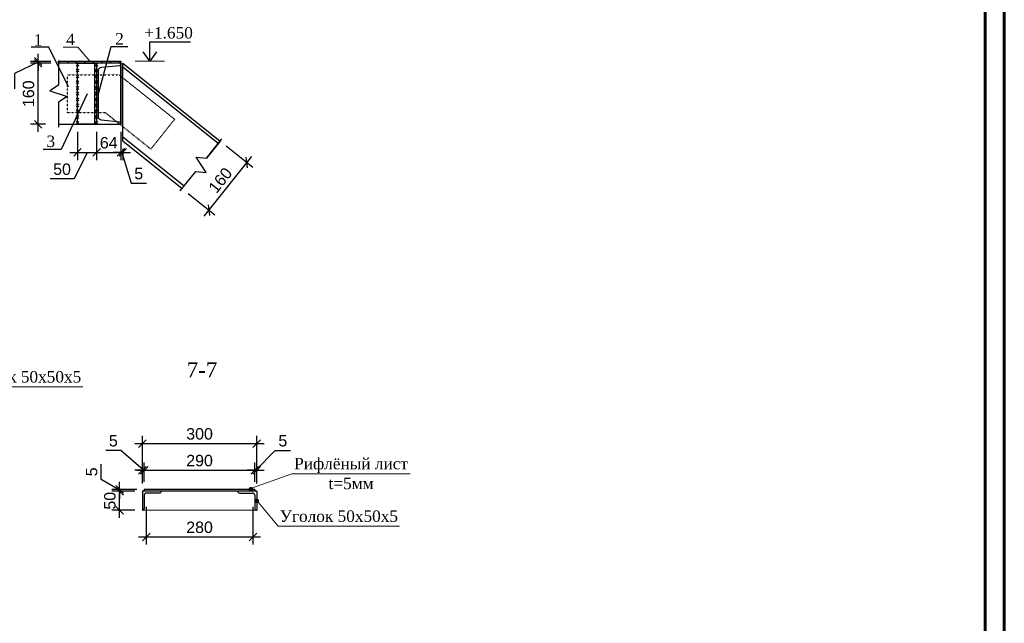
# Model space of a CAD drawing. Header units: millimetres. Extents: x 2063114 to 14983986, y -126020516 to 213791.
# Tile 206 of 256: x 2353954 to 2379792, y -1398533 to -1382703. Entities that reach past the tile are written whole.
import ezdxf

# ---------------------------------------------------------------- set-up
doc = ezdxf.new("R2010")
doc.units = ezdxf.units.MM
doc.linetypes.add('ACAD_ISO03W100', pattern=[30, 12, -18])
doc.layers.get('Defpoints').update_dxf_attribs({"color": 6, "lineweight": 35})
for name, color, linetype, lineweight in [('0_Ном._пера__7', 7, 'Continuous', 30), ('АСО-Колонны_Ном._пера__19', 7, 'Continuous', 13), ('АСО-Колонны_Ном._пера__7', 7, 'Continuous', 30), ('Фундаменты', 252, 'Continuous', 25)]:
    doc.layers.add(name, color=color, linetype=linetype, lineweight=lineweight)
doc.layers.add('_print', color=6, linetype='Continuous', lineweight=60, plot=False)
doc.layers.add('АСО-Колонны', color=7, linetype='Continuous')
doc.styles.add('GENERATED_STYLE_5', font='times.ttf')
doc.styles.get("Standard").update_dxf_attribs({"font": 'arial.ttf'})
doc.styles.add('stile1', font='ARIALN.TTF')
doc.styles.add('TIMES', font='times.ttf')
doc.styles.add('СГЕНЕРИР_СТИЛЬ_1', font='times.ttf')
doc.styles.add('СГЕНЕРИР_СТИЛЬ_2', font='timesbd.ttf')
doc.dimstyles.new('10', dxfattribs={"dimtxt": 300, "dimasz": 200, "dimexe": 200, "dimexo": 200, "dimgap": 100, "dimtad": 1, "dimlfac": 0.1, "dimtxsty": 'Standard', "dimblk": 'OBLIQUE', "dimcen": 200, "dimdle": 200, "dimclrd": 256, "dimclre": 256, "dimclrt": 256, "dimadec": 0, "dimazin": 0, "dimtfac": 1, "dimtmove": 0, "dimatfit": 3, "dimldrblk": 'OBLIQUE', "dimfxl": 1, "dimlwd": -1, "dimlwe": -1, "dimarcsym": 0})
doc.dimstyles.new('50', dxfattribs={"dimtxt": 250, "dimasz": 250, "dimexe": 125, "dimexo": 125, "dimgap": 50, "dimtad": 1, "dimdec": 0, "dimlfac": 0.5, "dimtxsty": 'GENERATED_STYLE_5', "dimblk": 'OBLIQUE', "dimcen": 250, "dimdle": 125, "dimadec": 0, "dimazin": 0, "dimtfac": 1, "dimtdec": 0, "dimtmove": 0, "dimatfit": 3, "dimldrblk": 'OPEN90', "dimfxl": 1, "dimarcsym": 0})

# ---------------------------------------------------------------- blocks, each defined once
blk = doc.blocks.new('*U106')
at = {"color": 0, "linetype": 'ByBlock', "lineweight": -2, "ltscale": 100}
blk.add_lwpolyline([(0, 0), (64, 0), (64, 2.3, 0.385314), (60.8, 5.8), (12.7, 10.6, -0.385314), (5, 19), (5, 141, -0.385314), (12.7, 149.4), (60.8, 154.2, 0.385314), (64, 157.7), (64, 160), (0, 160)], format="xyb", close=True, dxfattribs=at)
blk = doc.blocks.new('_Oblique')
at = {"color": 0, "linetype": 'ByBlock', "lineweight": -2}
blk.add_line((-0.5, -0.5), (0.5, 0.5), dxfattribs=at)
blk = doc.blocks.new('*D813')
at = {"transparency": 16777216}
for p, q in [((2355471, -1385645), (2355471, -1386385)), ((2355971, -1385645), (2355971, -1386385)), ((2355271, -1386185), (2356171, -1386185)), ((2355721, -1386185), (2355380, -1386878)), ((2355380, -1386878), (2354751, -1386878))]:
    blk.add_line(p, q, dxfattribs=at)
at = {"layer": 'Defpoints', "color": 0, "lineweight": 30, "transparency": 16777216}
for p in [(2355471, -1385445), (2355971, -1385445), (2355971, -1386185)]:
    blk.add_point(p, dxfattribs=at)
at = {"transparency": 16777216, "xscale": 200, "yscale": 200, "zscale": 200, "rotation": 180}
blk.add_blockref('_Oblique', (2355471, -1386185), dxfattribs=at)
at = {"transparency": 16777216, "xscale": 200, "yscale": 200, "zscale": 200}
blk.add_blockref('_Oblique', (2355971, -1386185), dxfattribs=at)
at = {"transparency": 16777216, "insert": (2355066, -1386625), "char_height": 300, "attachment_point": 5}
blk.add_mtext('50', dxfattribs=at)
blk = doc.blocks.new('*D814')
at = {"transparency": 16777216}
for p, q in [((2355971, -1385645), (2355971, -1386385)), ((2356611, -1385645), (2356611, -1386385)), ((2355771, -1386185), (2356811, -1386185))]:
    blk.add_line(p, q, dxfattribs=at)
at = {"layer": 'Defpoints', "color": 0, "lineweight": 30, "transparency": 16777216}
for p in [(2355971, -1385445), (2356611, -1385445), (2356611, -1386185)]:
    blk.add_point(p, dxfattribs=at)
at = {"transparency": 16777216, "xscale": 200, "yscale": 200, "zscale": 200, "rotation": 180}
blk.add_blockref('_Oblique', (2355971, -1386185), dxfattribs=at)
at = {"transparency": 16777216, "xscale": 200, "yscale": 200, "zscale": 200}
blk.add_blockref('_Oblique', (2356611, -1386185), dxfattribs=at)
at = {"transparency": 16777216, "insert": (2356291, -1385932), "char_height": 300, "attachment_point": 5}
blk.add_mtext('64', dxfattribs=at)
blk = doc.blocks.new('*D765')
at = {"transparency": 16777216}
for p, q in [((2354631, -1383845), (2354239, -1383845)), ((2354439, -1385645), (2354439, -1383645)), ((2354631, -1385445), (2354239, -1385445))]:
    blk.add_line(p, q, dxfattribs=at)
at = {"layer": 'Defpoints', "color": 0, "lineweight": 30, "transparency": 16777216}
for p in [(2354439, -1383845), (2354831, -1383845), (2354831, -1385445)]:
    blk.add_point(p, dxfattribs=at)
at = {"transparency": 16777216, "xscale": 200, "yscale": 200, "zscale": 200}
for p, rotation in [((2354439, -1383845), 90), ((2354439, -1385445), 270)]:
    blk.add_blockref('_Oblique', p, dxfattribs=dict(at, rotation=rotation))
at = {"transparency": 16777216, "insert": (2354186, -1384645), "char_height": 300, "attachment_point": 5, "rotation": 90}
blk.add_mtext('160', dxfattribs=at)
blk = doc.blocks.new('*D766')
at = {"transparency": 16777216}
for p, q in [((2354439, -1383795), (2354439, -1383595)), ((2354439, -1383820), (2353816, -1384116)), ((2354771, -1383795), (2354239, -1383795)), ((2354771, -1383845), (2354239, -1383845)), ((2354439, -1383845), (2354439, -1383795)), ((2354439, -1383845), (2354439, -1383795)), ((2354439, -1383845), (2354439, -1384045)), ((2353816, -1384116), (2353816, -1384515))]:
    blk.add_line(p, q, dxfattribs=at)
at = {"layer": 'Defpoints', "color": 0, "lineweight": 30, "transparency": 16777216}
for p in [(2354439, -1383795), (2354971, -1383795), (2354971, -1383845)]:
    blk.add_point(p, dxfattribs=at)
at = {"transparency": 16777216, "xscale": 200, "yscale": 200, "zscale": 200}
for p, rotation in [((2354439, -1383795), 270), ((2354439, -1383845), 90)]:
    blk.add_blockref('_Oblique', p, dxfattribs=dict(at, rotation=rotation))
at = {"transparency": 16777216, "insert": (2353563, -1384315), "char_height": 300, "attachment_point": 5, "rotation": 90}
blk.add_mtext('5', dxfattribs=at)
blk = doc.blocks.new('*D767')
at = {"transparency": 16777216}
for p, q in [((2356611, -1385645), (2356611, -1386385)), ((2356611, -1386185), (2356411, -1386185)), ((2356611, -1386185), (2356661, -1386185)), ((2356611, -1386185), (2356661, -1386185)), ((2356636, -1386185), (2356879, -1386992)), ((2356661, -1386094), (2356661, -1386385)), ((2356661, -1386185), (2356861, -1386185)), ((2356879, -1386992), (2357278, -1386992))]:
    blk.add_line(p, q, dxfattribs=at)
at = {"layer": 'Defpoints', "color": 0, "lineweight": 30, "transparency": 16777216}
for p in [(2356611, -1385445), (2356661, -1385894), (2356661, -1386185)]:
    blk.add_point(p, dxfattribs=at)
at = {"transparency": 16777216, "xscale": 200, "yscale": 200, "zscale": 200}
blk.add_blockref('_Oblique', (2356611, -1386185), dxfattribs=at)
at = {"transparency": 16777216, "xscale": 200, "yscale": 200, "zscale": 200, "rotation": 180}
blk.add_blockref('_Oblique', (2356661, -1386185), dxfattribs=at)
at = {"transparency": 16777216, "insert": (2357078, -1386740), "char_height": 300, "attachment_point": 5}
blk.add_mtext('5', dxfattribs=at)
blk = doc.blocks.new('*D815')
at = {"transparency": 16777216}
for p, q in [((2359371, -1386011), (2360073, -1386574)), ((2358793, -1387854), (2360042, -1386293)), ((2358371, -1387261), (2359074, -1387823))]:
    blk.add_line(p, q, dxfattribs=at)
at = {"layer": 'Defpoints', "color": 0, "lineweight": 30, "transparency": 16777216}
for p in [(2359214, -1385886), (2359917, -1386449), (2358215, -1387136)]:
    blk.add_point(p, dxfattribs=at)
at = {"transparency": 16777216, "xscale": 200, "yscale": 200, "zscale": 200}
for p, rotation in [((2359917, -1386449), 51.3401917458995), ((2358918, -1387698), 231.3401917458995)]:
    blk.add_blockref('_Oblique', p, dxfattribs=dict(at, rotation=rotation))
at = {"transparency": 16777216, "insert": (2359220, -1386915), "char_height": 300, "attachment_point": 5, "rotation": 51.3402}
blk.add_mtext('160', dxfattribs=at)
blk = doc.blocks.new('*D793')
at = {"linetype": 'Continuous', "transparency": 16777216}
for p, q in [((2356574, -1395770), (2356574, -1394870)), ((2356974, -1395070), (2356374, -1395070)), ((2356974, -1395570), (2356374, -1395570))]:
    blk.add_line(p, q, dxfattribs=at)
at = {"layer": 'Defpoints', "color": 0, "linetype": 'Continuous', "lineweight": 30, "transparency": 16777216}
for p in [(2356574, -1395070), (2357174, -1395070), (2357174, -1395570)]:
    blk.add_point(p, dxfattribs=at)
at = {"linetype": 'Continuous', "transparency": 16777216, "xscale": 200, "yscale": 200, "zscale": 200}
for p, rotation in [((2356574, -1395070), 90), ((2356574, -1395570), 270)]:
    blk.add_blockref('_Oblique', p, dxfattribs=dict(at, rotation=rotation))
at = {"linetype": 'Continuous', "lineweight": 13, "transparency": 16777216, "insert": (2356321, -1395320), "char_height": 300, "attachment_point": 5, "rotation": 90}
blk.add_mtext('50', dxfattribs=at)
blk = doc.blocks.new('*D794')
at = {"linetype": 'Continuous', "transparency": 16777216}
for p, q in [((2356095, -1394761), (2356095, -1394362)), ((2356574, -1395045), (2356095, -1394761)), ((2356574, -1395020), (2356574, -1394820)), ((2357024, -1395020), (2356374, -1395020)), ((2356974, -1395070), (2356374, -1395070)), ((2356574, -1395070), (2356574, -1395020)), ((2356574, -1395070), (2356574, -1395020)), ((2356574, -1395070), (2356574, -1395270))]:
    blk.add_line(p, q, dxfattribs=at)
at = {"layer": 'Defpoints', "color": 0, "linetype": 'Continuous', "lineweight": 30, "transparency": 16777216}
for p in [(2356574, -1395020), (2357174, -1395070), (2357224, -1395020)]:
    blk.add_point(p, dxfattribs=at)
at = {"linetype": 'Continuous', "transparency": 16777216, "xscale": 200, "yscale": 200, "zscale": 200}
for p, rotation in [((2356574, -1395020), 270), ((2356574, -1395070), 90)]:
    blk.add_blockref('_Oblique', p, dxfattribs=dict(at, rotation=rotation))
at = {"linetype": 'Continuous', "lineweight": 13, "transparency": 16777216, "insert": (2355843, -1394561), "char_height": 300, "attachment_point": 5, "rotation": 90}
blk.add_mtext('5', dxfattribs=at)
blk = doc.blocks.new('*D795')
at = {"linetype": 'Continuous', "transparency": 16777216}
for p, q in [((2356612, -1393999), (2356213, -1393999)), ((2357199, -1394520), (2356612, -1393999)), ((2357174, -1394870), (2357174, -1394320)), ((2357224, -1394820), (2357224, -1394320)), ((2357174, -1394520), (2356974, -1394520)), ((2357174, -1394520), (2357224, -1394520)), ((2357174, -1394520), (2357224, -1394520)), ((2357224, -1394520), (2357424, -1394520))]:
    blk.add_line(p, q, dxfattribs=at)
at = {"layer": 'Defpoints', "color": 0, "linetype": 'Continuous', "lineweight": 30, "transparency": 16777216}
for p in [(2357224, -1394520), (2357174, -1395070), (2357224, -1395020)]:
    blk.add_point(p, dxfattribs=at)
at = {"linetype": 'Continuous', "transparency": 16777216, "xscale": 200, "yscale": 200, "zscale": 200}
blk.add_blockref('_Oblique', (2357174, -1394520), dxfattribs=at)
at = {"linetype": 'Continuous', "transparency": 16777216, "xscale": 200, "yscale": 200, "zscale": 200, "rotation": 180}
blk.add_blockref('_Oblique', (2357224, -1394520), dxfattribs=at)
at = {"linetype": 'Continuous', "lineweight": 13, "transparency": 16777216, "insert": (2356412, -1393747), "char_height": 300, "attachment_point": 5}
blk.add_mtext('5', dxfattribs=at)
blk = doc.blocks.new('*D796')
at = {"linetype": 'Continuous', "transparency": 16777216}
for p, q in [((2357224, -1394820), (2357224, -1394320)), ((2360124, -1394820), (2360124, -1394320)), ((2357024, -1394520), (2360324, -1394520))]:
    blk.add_line(p, q, dxfattribs=at)
at = {"layer": 'Defpoints', "color": 0, "linetype": 'Continuous', "lineweight": 30, "transparency": 16777216}
for p in [(2360124, -1394520), (2357224, -1395020), (2360124, -1395020)]:
    blk.add_point(p, dxfattribs=at)
at = {"linetype": 'Continuous', "transparency": 16777216, "xscale": 200, "yscale": 200, "zscale": 200, "rotation": 180}
blk.add_blockref('_Oblique', (2357224, -1394520), dxfattribs=at)
at = {"linetype": 'Continuous', "transparency": 16777216, "xscale": 200, "yscale": 200, "zscale": 200}
blk.add_blockref('_Oblique', (2360124, -1394520), dxfattribs=at)
at = {"linetype": 'Continuous', "lineweight": 13, "transparency": 16777216, "insert": (2358674, -1394267), "char_height": 300, "attachment_point": 5}
blk.add_mtext('290', dxfattribs=at)
blk = doc.blocks.new('*D797')
at = {"linetype": 'Continuous', "transparency": 16777216}
for p, q in [((2360149, -1394520), (2360660, -1393999)), ((2360660, -1393999), (2361059, -1393999)), ((2360124, -1394820), (2360124, -1394320)), ((2360174, -1394870), (2360174, -1394320)), ((2360124, -1394520), (2359924, -1394520)), ((2360124, -1394520), (2360174, -1394520)), ((2360124, -1394520), (2360174, -1394520)), ((2360174, -1394520), (2360374, -1394520))]:
    blk.add_line(p, q, dxfattribs=at)
at = {"layer": 'Defpoints', "color": 0, "linetype": 'Continuous', "lineweight": 30, "transparency": 16777216}
for p in [(2360174, -1394520), (2360124, -1395020), (2360174, -1395070)]:
    blk.add_point(p, dxfattribs=at)
at = {"linetype": 'Continuous', "transparency": 16777216, "xscale": 200, "yscale": 200, "zscale": 200}
blk.add_blockref('_Oblique', (2360124, -1394520), dxfattribs=at)
at = {"linetype": 'Continuous', "transparency": 16777216, "xscale": 200, "yscale": 200, "zscale": 200, "rotation": 180}
blk.add_blockref('_Oblique', (2360174, -1394520), dxfattribs=at)
at = {"linetype": 'Continuous', "lineweight": 13, "transparency": 16777216, "insert": (2360859, -1393747), "char_height": 300, "attachment_point": 5}
blk.add_mtext('5', dxfattribs=at)
blk = doc.blocks.new('*D798')
at = {"linetype": 'Continuous', "transparency": 16777216}
for p, q in [((2357174, -1394870), (2357174, -1393620)), ((2360174, -1394870), (2360174, -1393620)), ((2356974, -1393820), (2360374, -1393820))]:
    blk.add_line(p, q, dxfattribs=at)
at = {"layer": 'Defpoints', "color": 0, "linetype": 'Continuous', "lineweight": 30, "transparency": 16777216}
for p in [(2360174, -1393820), (2357174, -1395070), (2360174, -1395070)]:
    blk.add_point(p, dxfattribs=at)
at = {"linetype": 'Continuous', "transparency": 16777216, "xscale": 200, "yscale": 200, "zscale": 200, "rotation": 180}
blk.add_blockref('_Oblique', (2357174, -1393820), dxfattribs=at)
at = {"linetype": 'Continuous', "transparency": 16777216, "xscale": 200, "yscale": 200, "zscale": 200}
blk.add_blockref('_Oblique', (2360174, -1393820), dxfattribs=at)
at = {"linetype": 'Continuous', "lineweight": 13, "transparency": 16777216, "insert": (2358674, -1393567), "char_height": 300, "attachment_point": 5}
blk.add_mtext('300', dxfattribs=at)
blk = doc.blocks.new('*D799')
at = {"linetype": 'Continuous', "transparency": 16777216}
for p, q in [((2357274, -1395480), (2357274, -1396470)), ((2360074, -1395480), (2360074, -1396470)), ((2357074, -1396270), (2360274, -1396270))]:
    blk.add_line(p, q, dxfattribs=at)
at = {"layer": 'Defpoints', "color": 0, "linetype": 'Continuous', "lineweight": 30, "transparency": 16777216}
for p in [(2357274, -1395280), (2360074, -1395280), (2360074, -1396270)]:
    blk.add_point(p, dxfattribs=at)
at = {"linetype": 'Continuous', "transparency": 16777216, "xscale": 200, "yscale": 200, "zscale": 200, "rotation": 180}
blk.add_blockref('_Oblique', (2357274, -1396270), dxfattribs=at)
at = {"linetype": 'Continuous', "transparency": 16777216, "xscale": 200, "yscale": 200, "zscale": 200}
blk.add_blockref('_Oblique', (2360074, -1396270), dxfattribs=at)
at = {"linetype": 'Continuous', "lineweight": 13, "transparency": 16777216, "insert": (2358674, -1396017), "char_height": 300, "attachment_point": 5}
blk.add_mtext('280', dxfattribs=at)
blk = doc.blocks.new('*U1590')
at = {"color": 0, "ltscale": 25}
blk.add_lwpolyline([(-59400, 42000), (0, 42000), (0, 0), (-59400, 0)], close=True, dxfattribs=at)
at = {"color": 0, "lineweight": 60, "ltscale": 25}
blk.add_lwpolyline([(-57400, 41500), (-500, 41500), (-500, 500), (-57400, 500)], close=True, dxfattribs=at)

msp = doc.modelspace()

# ---------------------------------------------------------------- hatches: boundary and pattern name
at = {"layer": 'АСО-Колонны', "linetype": 'Continuous', "lineweight": 0, "true_color": 0x000000}
for points in [[(2360074.20526, -1395020.02019), (2360070.39924, -1395000.88602), (2360059.5606, -1394984.66485), (2360043.33943, -1394973.82622), (2360024.20526, -1394970.02019), (2360005.07109, -1394973.82622), (2359988.84992, -1394984.66485), (2359978.01129, -1395000.88602), (2359974.20526, -1395020.02019), (2359978.01129, -1395039.15436), (2359988.84992, -1395055.37553), (2360005.07109, -1395066.21417), (2360024.20526, -1395070.02019), (2360043.33943, -1395066.21417), (2360059.5606, -1395055.37553), (2360070.39924, -1395039.15436)], [(2360224.20526, -1395320.02019), (2360220.39924, -1395300.88602), (2360209.5606, -1395284.66485), (2360193.33943, -1395273.82622), (2360174.20526, -1395270.02019), (2360155.07109, -1395273.82622), (2360138.84992, -1395284.66485), (2360128.01129, -1395300.88602), (2360124.20526, -1395320.02019), (2360128.01129, -1395339.15436), (2360138.84992, -1395355.37553), (2360155.07109, -1395366.21417), (2360174.20526, -1395370.02019), (2360193.33943, -1395366.21417), (2360209.5606, -1395355.37553), (2360220.39924, -1395339.15436)]]:
    msp.add_hatch(color=18, dxfattribs=at).paths.add_polyline_path(points)
at = {"layer": 'Фундаменты'}
h = msp.add_hatch(dxfattribs=at)
h.set_pattern_fill('ANSI31', scale=50)
h.set_pattern_definition([(45, (2563971.4, -1640464.61), (-112.2532, 112.2532), [])])
h.paths.add_polyline_path([(2356611.30232, -1383794.5969), (2354971.30227, -1383794.5969), (2354971.30227, -1383844.5969), (2356611.30232, -1383844.5969)])

# ---------------------------------------------------------------- linework, layer by layer
for p, q in [((2355508.8023, -1383844.5969), (2355433.8023, -1383919.5969)), ((2355508.8023, -1383919.5969), (2355433.8023, -1383844.5969)), ((2356008.80232, -1383844.5969), (2355933.80232, -1383919.5969)), ((2356008.80232, -1383919.5969), (2355933.80232, -1383844.5969)), ((2355508.8023, -1383997.0969), (2355433.8023, -1384072.0969)), ((2355508.8023, -1384072.0969), (2355433.8023, -1383997.0969)), ((2356008.80232, -1383997.0969), (2355933.80232, -1384072.0969)), ((2356008.80232, -1384072.0969), (2355933.80232, -1383997.0969)), ((2359161.94623, -1385952.01397), (2356661.34051, -1383951.52939)), ((2355508.80231, -1384224.5969), (2355433.8023, -1384149.5969)), ((2355508.8023, -1384149.5969), (2355433.80231, -1384224.5969)), ((2355508.80231, -1384302.0969), (2355433.80231, -1384377.0969)), ((2355508.80231, -1384377.0969), (2355433.80231, -1384302.0969)), ((2356008.80232, -1384149.5969), (2355933.80232, -1384224.5969)), ((2356008.80232, -1384224.5969), (2355933.80232, -1384149.5969)), ((2356008.80232, -1384302.0969), (2355933.80232, -1384377.0969)), ((2356008.80232, -1384377.0969), (2355933.80232, -1384302.0969)), ((2355508.80231, -1384454.5969), (2355433.80231, -1384529.5969)), ((2355508.80231, -1384529.5969), (2355433.80231, -1384454.5969)), ((2355508.80231, -1384607.0969), (2355433.80231, -1384682.0969)), ((2355508.80231, -1384682.0969), (2355433.80231, -1384607.0969)), ((2356008.80232, -1384454.5969), (2355933.80232, -1384529.5969)), ((2356008.80232, -1384529.5969), (2355933.80232, -1384454.5969)), ((2356008.80232, -1384607.0969), (2355933.80232, -1384682.0969)), ((2356008.80232, -1384682.0969), (2355933.80232, -1384607.0969)), ((2355508.80232, -1384834.5969), (2355433.80231, -1384759.5969)), ((2355508.80231, -1384759.5969), (2355433.80232, -1384834.5969)), ((2356008.80232, -1384759.5969), (2355933.80232, -1384834.5969)), ((2356008.80232, -1384834.5969), (2355933.80232, -1384759.5969)), ((2355508.80232, -1384912.0969), (2355433.80232, -1384987.0969)), ((2355508.80232, -1384987.0969), (2355433.80232, -1384912.0969)), ((2355508.80232, -1385064.5969), (2355433.80232, -1385139.5969)), ((2355508.80232, -1385139.5969), (2355433.80232, -1385064.5969)), ((2356008.80232, -1384912.0969), (2355933.80232, -1384987.0969)), ((2356008.80232, -1384987.0969), (2355933.80232, -1384912.0969)), ((2356008.80232, -1385064.5969), (2355933.80232, -1385139.5969)), ((2356008.80232, -1385139.5969), (2355933.80232, -1385064.5969)), ((2355508.80232, -1385217.0969), (2355433.80232, -1385292.0969)), ((2355508.80232, -1385292.0969), (2355433.80232, -1385217.0969)), ((2355508.80233, -1385444.5969), (2355433.80232, -1385369.5969)), ((2355508.80232, -1385369.5969), (2355433.80233, -1385444.5969)), ((2356008.80232, -1385217.0969), (2355933.80232, -1385292.0969)), ((2356008.80232, -1385292.0969), (2355933.80232, -1385217.0969)), ((2356008.80232, -1385369.5969), (2355933.80232, -1385444.5969)), ((2356008.80232, -1385444.5969), (2355933.80232, -1385369.5969)), ((2358267.38293, -1387070.2181), (2356661.34051, -1385785.38417))]:
    msp.add_line(p, q)
at = {"color": 0, "linetype": 'ByBlock', "lineweight": 15, "ltscale": 2}
msp.add_line((2356982.17617, -1383794.5969), (2357753.4014, -1383794.5969), dxfattribs=at)
for points in [[(2355230.78984, -1384464.12013), (2354722.34713, -1383426.72422), (2354255.23698, -1383426.72422)], [(2356021.30232, -1384644.5969), (2356355.86764, -1383404.02953), (2356788.83526, -1383404.02953)], [(2354971.30227, -1383769.5969), (2354971.30227, -1384419.5969), (2354746.30227, -1384569.5969), (2355196.30227, -1384719.5969), (2354971.30227, -1384869.5969), (2354971.30227, -1385519.5969)], [(2354971.30227, -1385444.5969), (2356611.30232, -1385444.5969), (2356611.30232, -1383844.5969), (2354971.30227, -1383844.5969)], [(2356611.30232, -1383844.5969), (2356611.30232, -1385444.5969)], [(2358214.90854, -1387135.81108), (2356661.34051, -1385892.95666), (2356661.34051, -1383843.9569), (2359214.42062, -1385886.42099)], [(2355721.30232, -1384644.5969), (2355041.66192, -1386104.01223), (2354574.55177, -1386104.01223)], [(2358168.05641, -1387194.37624), (2358574.1082, -1386686.81152), (2358843.50793, -1386710.23758), (2358585.82123, -1386311.99449), (2358855.22097, -1386335.42055), (2359261.27275, -1385827.85583)], [(2359214.42062, -1385886.42099), (2358855.22097, -1386335.42055)]]:
    msp.add_lwpolyline(points)
at = {"color": 7, "linetype": 'ByBlock', "lineweight": 18}
msp.add_lwpolyline([(2355090.79499, -1383426.72422), (2355480.03342, -1383426.72422), (2355791.3023, -1383794.5969)], dxfattribs=at)
msp.add_lwpolyline([(2356611.30232, -1383844.5969), (2354971.30227, -1383844.5969), (2354971.30227, -1383794.5969), (2356611.30232, -1383794.5969)], close=True)
at = {"lineweight": 30}
msp.add_lwpolyline([(2355971.30232, -1383844.5969), (2355971.30232, -1385444.5969), (2355471.30232, -1385444.5969), (2355471.30232, -1383844.5969)], close=True, dxfattribs=at)
msp.add_lwpolyline([(2355921.30232, -1383844.5969), (2355921.30232, -1385444.5969)], dxfattribs=at)
at = {"linetype": 'ACAD_ISO03W100', "ltscale": 0.1}
msp.add_lwpolyline([(2355211.30232, -1384144.5969), (2356556.90619, -1384144.5969), (2358018.1354, -1385313.58026), (2357393.44035, -1386094.44907), (2356206.12513, -1385144.5969), (2355211.30232, -1385144.5969)], close=True, dxfattribs=at)
at = {"layer": '_print', "ltscale": 100}
msp.add_lwpolyline([(2379792.08613, -1411001.43901), (2320392.08613, -1411001.43901), (2320392.08613, -1369001.43901), (2379792.08613, -1369001.43901)], close=True, dxfattribs=at)
at = {"layer": 'АСО-Колонны_Ном._пера__19', "linetype": 'Continuous'}
for p, q in [((2352577.51863, -1392331.7804), (2355607.52727, -1392331.7804)), ((2360059.5606, -1394984.66485), (2361097.43411, -1394615.16616)), ((2361097.43411, -1394615.16616), (2364202.43541, -1394615.16616)), ((2360209.5606, -1395355.37553), (2360739.89069, -1395986.47562)), ((2357174.20526, -1395570.02019), (2360174.20526, -1395570.02019)), ((2360739.89069, -1395986.47562), (2363919.89933, -1395986.47562))]:
    msp.add_line(p, q, dxfattribs=at)
for centre in [(2360024.20526, -1395020.02019), (2360174.20526, -1395320.02019)]:
    msp.add_circle(centre, 50, dxfattribs=at)
at = {"layer": 'АСО-Колонны_Ном._пера__7', "linetype": 'Continuous'}
for p, q in [((2357174.20526, -1395070.02019), (2357174.20526, -1395570.02019)), ((2360174.20526, -1395070.02019), (2357174.20526, -1395070.02019)), ((2360124.20526, -1395020.02019), (2357224.20526, -1395020.02019)), ((2357224.20526, -1395020.02019), (2357224.20526, -1395070.02019)), ((2357224.20526, -1395170.02019), (2357224.20526, -1395520.02019)), ((2357624.20526, -1395120.02019), (2357274.20526, -1395120.02019)), ((2359724.20526, -1395120.02019), (2360074.20526, -1395120.02019)), ((2360124.20526, -1395020.02019), (2360124.20526, -1395070.02019)), ((2360124.20526, -1395170.02019), (2360124.20526, -1395520.02019)), ((2360174.20526, -1395070.02019), (2360174.20526, -1395570.02019))]:
    msp.add_line(p, q, dxfattribs=at)
for centre, radius, start, end in [((2357224.20526, -1395070.02019), 25, 90, 180), ((2357274.20526, -1395170.02019), 50, 90, 180), ((2357624.20526, -1395070.02019), 50, 270, 0), ((2359724.20526, -1395070.02019), 50, 180, 270), ((2360074.20526, -1395170.02019), 50, 0, 90), ((2360124.20526, -1395070.02019), 25, 0, 90), ((2357174.20526, -1395520.02019), 50, 270, 0), ((2360174.20526, -1395520.02019), 50, 180, 270)]:
    msp.add_arc(centre, radius, start, end, dxfattribs=at)

# ---------------------------------------------------------------- block references
msp.add_blockref('*U1590', (2379792.08613, -1411001.43901))
at = {"lineweight": 30, "xscale": 10, "yscale": 10, "zscale": 10}
msp.add_blockref('*U106', (2355971.30232, -1385444.5969), dxfattribs=at)

# ---------------------------------------------------------------- texts
at = {"layer": '0_Ном._пера__7', "linetype": 'Continuous', "attachment_point": 5}
for s, insert, char_height, style in [('{Уголок 50х50х5}', (2354017.52319, -1392070.55456), 300, 'СГЕНЕРИР_СТИЛЬ_1'), ('{\\fTimes New Roman|b0|i0|c204|p22;7-7}', (2358738.52884, -1391886.72343), 400, 'СГЕНЕРИР_СТИЛЬ_2'), ('{Уголок 50х50х5}', (2362329.89524, -1395725.24977), 300, 'СГЕНЕРИР_СТИЛЬ_1')]:
    msp.add_mtext(s, dxfattribs=dict(at, insert=insert, char_height=char_height, style=style))
at = {"layer": '0_Ном._пера__7', "linetype": 'Continuous', "insert": (2362649.93476, -1394606.80209), "char_height": 300, "attachment_point": 5, "line_spacing_factor": 1.041219, "style": 'СГЕНЕРИР_СТИЛЬ_1'}
msp.add_mtext('{Рифлёный лист\\Pt=5мм}', dxfattribs=at)
at = {"layer": 'Фундаменты', "color": 7, "linetype": 'Continuous', "lineweight": 30, "char_height": 300, "attachment_point": 5, "style": 'TIMES'}
for s, insert in [('1', (2354439.49868, -1383232.99098)), ('4', (2355286.76699, -1383217.30784)), ('3', (2354770.52377, -1385894.59584))]:
    msp.add_mtext(s, dxfattribs=dict(at, insert=insert))
for s, insert, width in [('2', (2356574.21596, -1383204.02954), 44.1762719), ('+1.650', (2357860.64682, -1383049.45325), 934.2037298)]:
    msp.add_mtext(s, dxfattribs=dict(at, insert=insert, width=width))

# ---------------------------------------------------------------- dimensions: what is measured, and where the dimension line sits
dim = msp.add_linear_dim(base=(2354439.14609, -1383794.5969), p1=(2354971.30227, -1383844.5969), p2=(2354971.30227, -1383794.5969), angle=90, dimstyle='10', override={"dimtmove": 1})
dim.commit()
dim.dimension.update_dxf_attribs({"geometry": '*D766', "text_midpoint": (2353815.88971, -1384215.93561), "dimtype": 160})
dim = msp.add_linear_dim(base=(2354439.14609, -1383844.5969), p1=(2354831.30232, -1385444.5969), p2=(2354831.30232, -1383844.5969), angle=90, dimstyle='10')
dim.commit()
dim.dimension.update_dxf_attribs({"geometry": '*D765', "text_midpoint": (2354185.9742, -1384644.5969)})
dim = msp.add_linear_dim(base=(2355971.30232, -1386184.71458), p1=(2355471.30232, -1385444.5969), p2=(2355971.30232, -1385444.5969), dimstyle='10', override={"dimtmove": 1})
dim.commit()
dim.dimension.update_dxf_attribs({"geometry": '*D813', "text_midpoint": (2355280.20126, -1386878.23478), "dimtype": 160})
for base, p1, p2, picture, middle in [((2356611.30232, -1386184.71458), (2355971.30232, -1385444.5969), (2356611.30232, -1385444.5969), '*D814', (2356291.30232, -1385931.54269)), ((2356661.34051, -1386184.71458), (2356611.30232, -1385444.5969), (2356661.34051, -1385893.51666), '*D767', (2356978.6236, -1386739.83055))]:
    dim = msp.add_linear_dim(base=base, p1=p1, p2=p2, dimstyle='10', override={"dimtmove": 1})
    dim.commit()
    dim.dimension.update_dxf_attribs({"geometry": picture, "text_midpoint": middle})
dim = msp.add_aligned_dim(p1=(2358214.90854, -1387135.81108), p2=(2359214.42062, -1385886.42099), distance=-900.12806, dimstyle='10')
dim.commit()
dim.dimension.update_dxf_attribs({"geometry": '*D815', "text_midpoint": (2359219.85247, -1386915.26635)})
at = {"color": 5, "linetype": 'Continuous', "lineweight": 13}
for base, p1, p2, picture, middle in [((2360174.20526, -1393820.02019), (2357174.20526, -1395070.02019), (2360174.20526, -1395070.02019), '*D798', (2358674.20526, -1393566.74598)), ((2360124.20526, -1394520.02019), (2357224.20526, -1395020.02019), (2360124.20526, -1395020.02019), '*D796', (2358674.20526, -1394266.8483)), ((2360074.20526, -1396270.02019), (2357274.20526, -1395280.02019), (2360074.20526, -1395280.02019), '*D799', (2358674.20526, -1396016.8483))]:
    dim = msp.add_linear_dim(base=base, p1=p1, p2=p2, dimstyle='10', dxfattribs=at)
    dim.commit()
    dim.dimension.update_dxf_attribs({"geometry": picture, "text_midpoint": middle})
for base, p1, p2, picture, middle in [((2357224.20526, -1394520.02019), (2357174.20526, -1395070.02019), (2357224.20526, -1395020.02019), '*D795', (2356511.78956, -1393999.11352)), ((2360174.20526, -1394520.02019), (2360124.20526, -1395020.02019), (2360174.20526, -1395070.02019), '*D797', (2360759.7496, -1393999.11352))]:
    dim = msp.add_linear_dim(base=base, p1=p1, p2=p2, dimstyle='10', override={"dimtmove": 1}, dxfattribs=at)
    dim.commit()
    dim.dimension.update_dxf_attribs({"geometry": picture, "text_midpoint": middle, "dimtype": 160})
dim = msp.add_linear_dim(base=(2356574.20526, -1395020.02019), p1=(2357174.20526, -1395070.02019), p2=(2357224.20526, -1395020.02019), angle=90, dimstyle='10', override={"dimtmove": 1}, dxfattribs=at)
dim.commit()
dim.dimension.update_dxf_attribs({"geometry": '*D794', "text_midpoint": (2356095.26909, -1394660.81649), "dimtype": 160})
dim = msp.add_linear_dim(base=(2356574.20526, -1395070.02019), p1=(2357174.20526, -1395570.02019), p2=(2357174.20526, -1395070.02019), angle=90, dimstyle='10', dxfattribs=at)
dim.commit()
dim.dimension.update_dxf_attribs({"geometry": '*D793', "text_midpoint": (2356574.20526, -1395320.02019), "dimtype": 160})

# ---------------------------------------------------------------- leaders
at = {"color": 0, "linetype": 'ByBlock', "lineweight": 15, "ltscale": 2}
msp.add_leader([(2357367.78878, -1383794.5969), (2357367.78878, -1383286.31728), (2358432.66003, -1383286.31728)], dimstyle='50', override={"dimasz": 250, "dimgap": 125, "dimtad": 0, "dimtxsty": 'stile1', "dimldrblk": 'Open90'}, dxfattribs=at)

doc.saveas('drawing.dxf')
